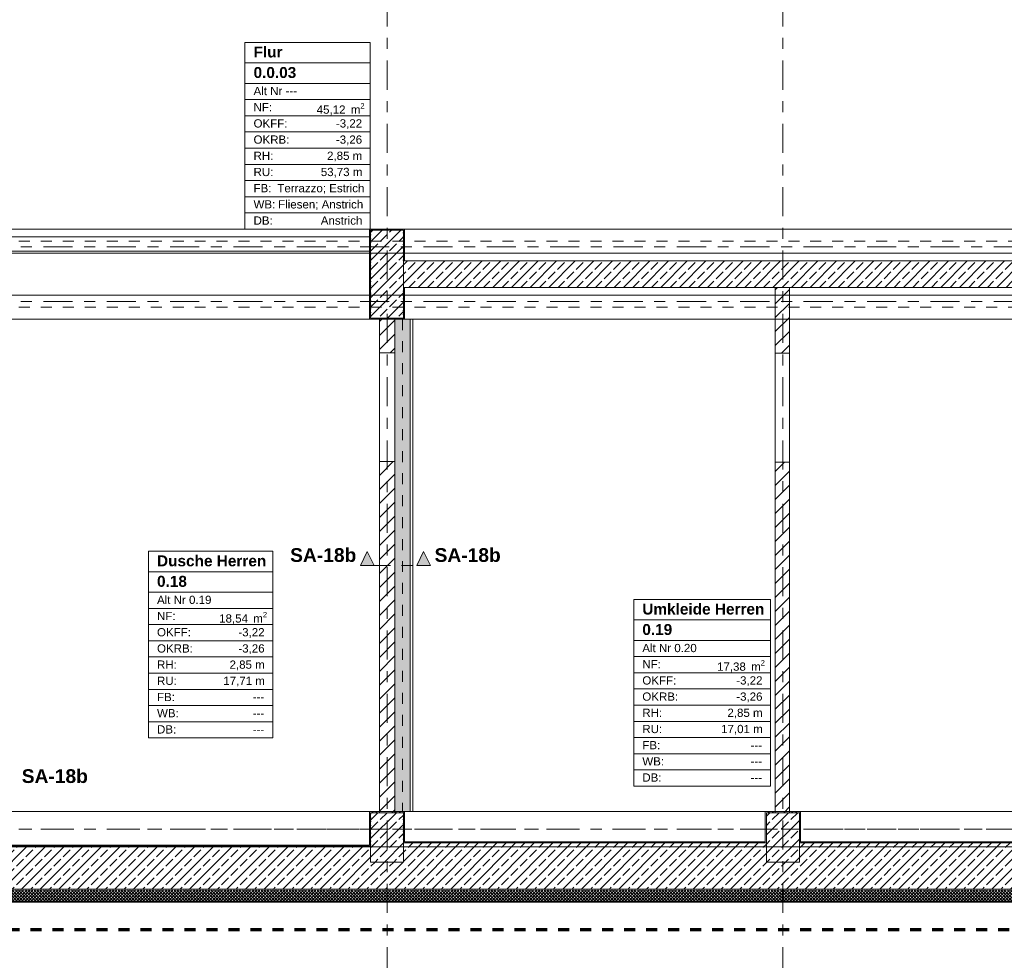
# Model space of a CAD drawing. Header units: metres. Extents: x -3.6 to 84.5, y -11 to 16.8.
# Tile 13 of 34: x 22.4 to 31.3, y -0.6 to 7.9. Entities that reach past the tile are written whole.
import ezdxf

# ---------------------------------------------------------------- set-up
doc = ezdxf.new("R2010")
doc.units = ezdxf.units.M
doc.header["$MEASUREMENT"] = 0
for name, pattern in [('Achse', [0.2, 0.1, -0.05, 0, -0.05]), ('Schnittlinie', [0.3, 0.15, -0.075, 0, -0.075]), ('Strichlinie doppelt', [0.546806, 0.264583, -0.105833, 0.070556, -0.105833]), ('Strichlinie eng', [0.115, 0.075, -0.04]), ('Wipeout_Contour', [1, 0, -1])]:
    doc.linetypes.add(name, pattern=pattern)
for name, color, linetype in [('203 - Marker.Schnitt - Ausbaudetail SA', 7, 'Continuous'), ('301 - Elemente.Linie', 7, 'Continuous'), ('401 - Zone.Raum_ Raumbegrenzung_ Whg.', 7, 'Continuous'), ('451 - Universal.Achsen Raster', 7, 'Continuous'), ('604 - Struktur.Wand Aussen', 7, 'Continuous'), ('605 - Struktur.Wand Innen', 7, 'Continuous'), ('607 - Struktur.Stütze', 7, 'Continuous'), ('608 - Struktur.Träger', 7, 'Continuous'), ('612 - Struktur.Stahlbau', 7, 'Continuous'), ('Neubau_612 - Struktur.Stahlbau', 7, 'Continuous'), ('Neubau_653 - Abdeckung.TB Verkofferung', 7, 'Continuous')]:
    doc.layers.add(name, color=color, linetype=linetype)
doc.styles.add('ERSTELLTER_STIL_1', font='txt')
doc.styles.add('ERSTELLTER_STIL_2', font='txt')
pattern_1 = [(45, (0, 0), (-0.0636396, 0.0636396), [])]
pattern_2 = [(45, (0, 0), (-0.0848528, 0.0848528), []), (45, (-0.04243, 0.04243), (-0.0848528, 0.0848528), [0.09, -0.03])]
pattern_3 = [(0, (0, 0), (0, 0.08660254), [0, -0.05]), (0, (0.025, 0.0433), (0, 0.08660254), [0, -0.05])]
pattern_4 = [(45, (0, 0), (-0.014142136, 0.014142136), []), (135, (0, 0), (0.014142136, 0.014142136), [])]
pattern_5 = [(45, (0, 0), (-0.01767767, 0.01767767), [0, -0.025])]

msp = doc.modelspace()

# ---------------------------------------------------------------- hatches: boundary and pattern name
at = {"layer": '203 - Marker.Schnitt - Ausbaudetail SA', "linetype": 'Continuous', "lineweight": 0, "true_color": 0x000000}
for points in [[(25.4875, 2.95), (25.6125, 2.95), (25.55, 3.075)], [(26.1246, 2.95), (26.0621, 3.075), (25.9996, 2.95)]]:
    msp.add_hatch(color=18, dxfattribs=at).paths.add_polyline_path(points)
at = {"layer": '604 - Struktur.Wand Aussen', "linetype": 'Continuous', "lineweight": 0, "true_color": 0x000000}
h = msp.add_hatch(dxfattribs=at)
h.set_pattern_fill('Beton__Stahlbeton_0001', color=18, style=0, pattern_type=2)
h.set_pattern_definition(pattern_2)
h.paths.add_polyline_path([(18.68, 0.25), (18.53, 0.25), (18.53, 0.005), (25.73, 0.005), (25.73, 0.25), (25.58, 0.25), (25.58, 0.395), (22.28, 0.395), (22.28, 0.25), (21.98, 0.25), (21.98, 0.395), (18.68, 0.395)])
h = msp.add_hatch(dxfattribs=at)
h.set_pattern_fill('Gips_0001', color=18, style=0, pattern_type=2)
h.set_pattern_definition(pattern_5)
h.paths.add_polyline_path([(22.29, 0.405), (22.29, 0.395), (25.57, 0.395), (25.57, 0.405)])
h = msp.add_hatch(dxfattribs=at)
h.set_pattern_fill('Beton__Stahlbeton_0001', color=18, style=0, pattern_type=2)
h.set_pattern_definition(pattern_2)
h.paths.add_polyline_path([(25.88, 0.25), (25.73, 0.25), (25.73, 0.005), (32.93, 0.005), (32.93, 0.25), (32.78, 0.25), (32.78, 0.425), (29.48, 0.425), (29.48, 0.25), (29.18, 0.25), (29.18, 0.425), (25.88, 0.425)])
h = msp.add_hatch(dxfattribs=at)
h.set_pattern_fill('Gips_0001', color=18, style=0, pattern_type=2)
h.set_pattern_definition(pattern_5)
h.paths.add_polyline_path([(25.89, 0.435), (25.89, 0.425), (29.17, 0.425), (29.17, 0.435)])
h = msp.add_hatch(dxfattribs=at)
h.set_pattern_fill('Gips_0001', color=18, style=0, pattern_type=2)
h.set_pattern_definition(pattern_5)
h.paths.add_polyline_path([(29.49, 0.435), (29.49, 0.425), (32.77, 0.425), (32.77, 0.435)])
h = msp.add_hatch(dxfattribs=at)
h.set_pattern_fill('Dämmung__hart_2_0001', color=18, style=0, pattern_type=2)
h.set_pattern_definition(pattern_4)
h.paths.add_polyline_path([(18.53, -0.105), (25.73, -0.105), (25.73, -0.005), (18.53, -0.005)])
h = msp.add_hatch(dxfattribs=at)
h.set_pattern_fill('Dämmung__hart_2_0001', color=18, style=0, pattern_type=2)
h.set_pattern_definition(pattern_4)
h.paths.add_polyline_path([(25.73, -0.105), (32.93, -0.105), (32.93, -0.005), (25.73, -0.005)])
h = msp.add_hatch(dxfattribs=at)
h.set_pattern_fill('Verputz_0001', color=18, style=0, pattern_type=2)
h.set_pattern_definition(pattern_3)
h.paths.add_polyline_path([(18.53, -0.115), (25.73, -0.115), (25.73, -0.105), (18.53, -0.105)])
h = msp.add_hatch(dxfattribs=at)
h.set_pattern_fill('Verputz_0001', color=18, style=0, pattern_type=2)
h.set_pattern_definition(pattern_3)
h.paths.add_polyline_path([(25.73, -0.115), (32.93, -0.115), (32.93, -0.105), (25.73, -0.105)])
at = {"layer": '607 - Struktur.Stütze', "linetype": 'Continuous', "lineweight": 0, "true_color": 0x000000}
h = msp.add_hatch(dxfattribs=at)
h.set_pattern_fill('Gips_0001', color=18, style=0, pattern_type=2)
h.set_pattern_definition(pattern_5)
h.paths.add_polyline_path([(25.58, 0.405), (25.57, 0.405), (25.57, 0.395), (25.58, 0.395)])
h = msp.add_hatch(dxfattribs=at)
h.set_pattern_fill('Gips_0001', color=18, style=0, pattern_type=2)
h.set_pattern_definition(pattern_5)
h.paths.add_polyline_path([(25.88, 0.435), (25.88, 0.425), (25.89, 0.425), (25.89, 0.435)])
h = msp.add_hatch(dxfattribs=at)
h.set_pattern_fill('Gips_0001', color=18, style=0, pattern_type=2)
h.set_pattern_definition(pattern_5)
h.paths.add_polyline_path([(29.18, 0.435), (29.17, 0.435), (29.17, 0.425), (29.18, 0.425)])
h = msp.add_hatch(dxfattribs=at)
h.set_pattern_fill('Gips_0001', color=18, style=0, pattern_type=2)
h.set_pattern_definition(pattern_5)
h.paths.add_polyline_path([(29.49, 0.435), (29.48, 0.435), (29.48, 0.425), (29.49, 0.425)])

# ---------------------------------------------------------------- linework, layer by layer
at = {"layer": '203 - Marker.Schnitt - Ausbaudetail SA', "color": 7, "linetype": 'Continuous', "lineweight": 13, "flags": 128}
for points in [[(25.4875, 2.95), (25.6125, 2.95), (25.55, 3.075)], [(26.1246, 2.95), (25.9996, 2.95), (26.0621, 3.075)]]:
    msp.add_lwpolyline(points, close=True, dxfattribs=at)
at = {"layer": '401 - Zone.Raum_ Raumbegrenzung_ Whg.', "color": 7, "linetype": 'Continuous', "lineweight": 9}
for p, q in [((25.5768, 7.7091), (24.437, 7.7091)), ((24.437, 7.7091), (24.437, 6.01)), ((24.437, 7.7091), (25.5768, 7.7091)), ((24.437, 7.5225), (24.437, 7.7091)), ((25.5768, 6.01), (25.5768, 7.7091)), ((25.5768, 7.7091), (25.5768, 7.5225)), ((25.5768, 7.5225), (24.437, 7.5225)), ((24.437, 7.5225), (25.5768, 7.5225)), ((24.437, 7.3359), (24.437, 7.5225)), ((25.5768, 7.5225), (25.5768, 7.3359)), ((25.5768, 7.3359), (24.437, 7.3359)), ((24.437, 7.3359), (25.5768, 7.3359)), ((24.437, 7.1886), (24.437, 7.3359)), ((25.5768, 7.3359), (25.5768, 7.1886)), ((25.5768, 7.1886), (24.437, 7.1886)), ((24.437, 7.1886), (25.5768, 7.1886)), ((24.437, 7.0412), (24.437, 7.1886)), ((25.5768, 7.1886), (25.5768, 7.0412)), ((25.5768, 7.0412), (24.437, 7.0412)), ((24.437, 7.0412), (25.5768, 7.0412)), ((24.437, 6.8939), (24.437, 7.0412)), ((25.5768, 7.0412), (25.5768, 6.8939)), ((25.5768, 6.8939), (24.437, 6.8939)), ((24.437, 6.8939), (25.5768, 6.8939)), ((24.437, 6.7466), (24.437, 6.8939)), ((25.5768, 6.8939), (25.5768, 6.7466)), ((25.5768, 6.7466), (24.437, 6.7466)), ((24.437, 6.7466), (25.5768, 6.7466)), ((24.437, 6.5993), (24.437, 6.7466)), ((25.5768, 6.7466), (25.5768, 6.5993)), ((25.5768, 6.5993), (24.437, 6.5993)), ((24.437, 6.5993), (25.5768, 6.5993)), ((24.437, 6.4519), (24.437, 6.5993)), ((25.5768, 6.5993), (25.5768, 6.4519)), ((25.5768, 6.4519), (24.437, 6.4519)), ((24.437, 6.4519), (25.5768, 6.4519)), ((24.437, 6.3046), (24.437, 6.4519)), ((25.5768, 6.4519), (25.5768, 6.3046)), ((25.5768, 6.3046), (24.437, 6.3046)), ((24.437, 6.3046), (25.5768, 6.3046)), ((24.437, 6.1573), (24.437, 6.3046)), ((25.5768, 6.3046), (25.5768, 6.1573)), ((25.5768, 6.1573), (24.437, 6.1573)), ((24.437, 6.1573), (25.5768, 6.1573)), ((24.437, 6.01), (24.437, 6.1573)), ((25.5768, 6.1573), (25.5768, 6.01)), ((24.437, 6.01), (25.5768, 6.01)), ((25.5768, 6.01), (24.437, 6.01)), ((24.6898, 3.0791), (23.559, 3.0791)), ((23.559, 3.0791), (23.559, 1.38)), ((23.559, 3.0791), (24.6898, 3.0791)), ((23.559, 2.8925), (23.559, 3.0791)), ((24.6898, 1.38), (24.6898, 3.0791)), ((24.6898, 3.0791), (24.6898, 2.8925)), ((24.6898, 2.8925), (23.559, 2.8925)), ((23.559, 2.8925), (24.6898, 2.8925)), ((23.559, 2.7059), (23.559, 2.8925)), ((24.6898, 2.8925), (24.6898, 2.7059)), ((24.6898, 2.7059), (23.559, 2.7059)), ((23.559, 2.7059), (24.6898, 2.7059)), ((23.559, 2.5586), (23.559, 2.7059)), ((24.6898, 2.7059), (24.6898, 2.5586)), ((29.2184, 2.6408), (27.9732, 2.6408)), ((27.9732, 2.6408), (27.9732, 0.9417)), ((27.9732, 2.6408), (29.2184, 2.6408)), ((27.9732, 2.4542), (27.9732, 2.6408)), ((29.2184, 0.9417), (29.2184, 2.6408)), ((29.2184, 2.6408), (29.2184, 2.4542)), ((24.6898, 2.5586), (23.559, 2.5586)), ((23.559, 2.5586), (24.6898, 2.5586)), ((23.559, 2.4112), (23.559, 2.5586)), ((24.6898, 2.5586), (24.6898, 2.4112)), ((29.2184, 2.4542), (27.9732, 2.4542)), ((27.9732, 2.4542), (29.2184, 2.4542)), ((27.9732, 2.2676), (27.9732, 2.4542)), ((29.2184, 2.4542), (29.2184, 2.2676)), ((24.6898, 2.4112), (23.559, 2.4112)), ((23.559, 2.4112), (24.6898, 2.4112)), ((23.559, 2.2639), (23.559, 2.4112)), ((24.6898, 2.4112), (24.6898, 2.2639)), ((24.6898, 2.2639), (23.559, 2.2639)), ((23.559, 2.2639), (24.6898, 2.2639)), ((23.559, 2.1166), (23.559, 2.2639)), ((24.6898, 2.2639), (24.6898, 2.1166)), ((29.2184, 2.2676), (27.9732, 2.2676)), ((27.9732, 2.2676), (29.2184, 2.2676)), ((27.9732, 2.1203), (27.9732, 2.2676)), ((29.2184, 2.2676), (29.2184, 2.1203)), ((24.6898, 2.1166), (23.559, 2.1166)), ((23.559, 2.1166), (24.6898, 2.1166)), ((23.559, 1.9693), (23.559, 2.1166)), ((24.6898, 2.1166), (24.6898, 1.9693)), ((29.2184, 2.1203), (27.9732, 2.1203)), ((27.9732, 2.1203), (29.2184, 2.1203)), ((27.9732, 1.973), (27.9732, 2.1203)), ((29.2184, 2.1203), (29.2184, 1.973)), ((29.2184, 1.973), (27.9732, 1.973)), ((27.9732, 1.973), (29.2184, 1.973)), ((27.9732, 1.8256), (27.9732, 1.973)), ((29.2184, 1.973), (29.2184, 1.8256)), ((24.6898, 1.9693), (23.559, 1.9693)), ((23.559, 1.9693), (24.6898, 1.9693)), ((23.559, 1.8219), (23.559, 1.9693)), ((24.6898, 1.9693), (24.6898, 1.8219)), ((24.6898, 1.8219), (23.559, 1.8219)), ((23.559, 1.8219), (24.6898, 1.8219)), ((23.559, 1.6746), (23.559, 1.8219)), ((24.6898, 1.8219), (24.6898, 1.6746)), ((29.2184, 1.8256), (27.9732, 1.8256)), ((27.9732, 1.8256), (29.2184, 1.8256)), ((27.9732, 1.6783), (27.9732, 1.8256)), ((29.2184, 1.8256), (29.2184, 1.6783)), ((24.6898, 1.6746), (23.559, 1.6746)), ((23.559, 1.6746), (24.6898, 1.6746)), ((23.559, 1.5273), (23.559, 1.6746)), ((24.6898, 1.6746), (24.6898, 1.5273)), ((29.2184, 1.6783), (27.9732, 1.6783)), ((27.9732, 1.6783), (29.2184, 1.6783)), ((27.9732, 1.531), (27.9732, 1.6783)), ((29.2184, 1.6783), (29.2184, 1.531)), ((24.6898, 1.5273), (23.559, 1.5273)), ((23.559, 1.5273), (24.6898, 1.5273)), ((23.559, 1.38), (23.559, 1.5273)), ((24.6898, 1.5273), (24.6898, 1.38)), ((29.2184, 1.531), (27.9732, 1.531)), ((27.9732, 1.531), (29.2184, 1.531)), ((27.9732, 1.3837), (27.9732, 1.531)), ((29.2184, 1.531), (29.2184, 1.3837)), ((23.559, 1.38), (24.6898, 1.38)), ((24.6898, 1.38), (23.559, 1.38)), ((29.2184, 1.3837), (27.9732, 1.3837)), ((27.9732, 1.3837), (29.2184, 1.3837)), ((27.9732, 1.2364), (27.9732, 1.3837)), ((29.2184, 1.3837), (29.2184, 1.2364)), ((29.2184, 1.2364), (27.9732, 1.2364)), ((27.9732, 1.2364), (29.2184, 1.2364)), ((27.9732, 1.089), (27.9732, 1.2364)), ((29.2184, 1.2364), (29.2184, 1.089)), ((29.2184, 1.089), (27.9732, 1.089)), ((27.9732, 1.089), (29.2184, 1.089)), ((27.9732, 0.9417), (27.9732, 1.089)), ((29.2184, 1.089), (29.2184, 0.9417)), ((27.9732, 0.9417), (29.2184, 0.9417)), ((29.2184, 0.9417), (27.9732, 0.9417))]:
    msp.add_line(p, q, dxfattribs=at)
at = {"layer": '451 - Universal.Achsen Raster', "color": 160, "linetype": 'Strichlinie doppelt', "lineweight": 9, "true_color": 0x3232ff}
msp.add_line((64.935, 0.55), (-3.175, 0.55), dxfattribs=at)
at = {"layer": '604 - Struktur.Wand Aussen', "color": 7, "linetype": 'Continuous', "lineweight": 18}
for p, q in [((25.58, 0.395), (22.28, 0.395)), ((29.18, 0.425), (25.88, 0.425)), ((32.78, 0.425), (29.48, 0.425)), ((18.53, 0.005), (25.73, 0.005)), ((25.73, 0.005), (32.93, 0.005))]:
    msp.add_line(p, q, dxfattribs=at)
at = {"layer": '604 - Struktur.Wand Aussen', "color": 7, "linetype": 'Continuous', "lineweight": 13}
for p, q in [((18.53, -0.105), (25.73, -0.105)), ((25.73, -0.105), (32.93, -0.105))]:
    msp.add_line(p, q, dxfattribs=at)
at = {"layer": '604 - Struktur.Wand Aussen', "color": 7, "linetype": 'Continuous', "lineweight": 13, "flags": 128}
for points in [[(25.57, 0.405), (22.29, 0.405)], [(29.17, 0.435), (25.89, 0.435)], [(32.77, 0.435), (29.49, 0.435)], [(18.53, -0.115), (25.73, -0.115)], [(25.73, -0.115), (32.93, -0.115)]]:
    msp.add_lwpolyline(points, dxfattribs=at)
at = {"layer": '605 - Struktur.Wand Innen', "color": 7, "linetype": 'Continuous', "lineweight": 18, "flags": 128}
msp.add_lwpolyline([(32.78, 5.72), (25.88, 5.72)], dxfattribs=at)
at = {"layer": '608 - Struktur.Träger', "color": 7, "linetype": 'Continuous', "lineweight": 13}
for p, q in [((0.38, 6.01), (61.88, 6.01)), ((0.38, 0.39), (61.88, 0.39))]:
    msp.add_line(p, q, dxfattribs=at)
at = {"layer": '608 - Struktur.Träger', "color": 7, "linetype": 'Achse', "lineweight": 9}
msp.add_line((0.38, 0.55), (61.88, 0.55), dxfattribs=at)
at = {"layer": 'Neubau_612 - Struktur.Stahlbau', "color": 1, "linetype": 'Achse', "lineweight": 9}
msp.add_line((25.87, 5.19), (25.87, 0.71), dxfattribs=at)
at = {"layer": 'Neubau_612 - Struktur.Stahlbau', "color": 1, "linetype": 'Continuous', "lineweight": 13}
msp.add_line((25.94, 5.19), (25.94, 0.71), dxfattribs=at)
at = {"layer": 'Neubau_653 - Abdeckung.TB Verkofferung', "color": 1, "linetype": 'Continuous', "lineweight": 9}
for p, q in [((25.8, 0.71), (25.8, 5.19)), ((25.965, 5.19), (25.8, 5.19)), ((25.965, 0.71), (25.965, 5.19)), ((25.965, 0.71), (25.8, 0.71))]:
    msp.add_line(p, q, dxfattribs=at)

# ---------------------------------------------------------------- texts
at = {"layer": '203 - Marker.Schnitt - Ausbaudetail SA', "color": 7, "lineweight": 13, "char_height": 0.125, "style": 'ERSTELLTER_STIL_1'}
for s, insert, attachment_point in [('\\A1;{\\pqr;\\pt0;\\fArial|b1|i0|c0|p38;SA-18b}', (25.45, 2.98), 9), ('\\A1;{\\pql;\\pt0;\\fArial|b1|i0|c0|p38;SA-18b}', (26.1621, 2.98), 7), ('\\A1;{\\pql;\\pt0;\\fArial|b1|i0|c0|p38;SA-18b}', (22.4071, 0.9684), 7)]:
    msp.add_mtext(s, dxfattribs=dict(at, insert=insert, attachment_point=attachment_point))
at = {"layer": '401 - Zone.Raum_ Raumbegrenzung_ Whg.', "color": 7, "lineweight": 9, "attachment_point": 1}
for s, insert, char_height, style in [('\\A1;{\\pqj;\\pt0;\\fArial|b1|i0|c0|p38;Flur}', (24.5155, 7.6715), 0.1, 'ERSTELLTER_STIL_1'), ('\\A1;{\\pqj;\\pt0;\\fArial|b1|i0|c0|p38;}', (25.4982, 7.6944), 0.1, 'ERSTELLTER_STIL_1'), ('\\A1;{\\pql;\\pt0;\\fArial|b1|i0|c0|p38;0.0.03}', (24.5155, 7.4849), 0.1, 'ERSTELLTER_STIL_1'), ('\\A1;{\\pqj;\\pt0;\\fArial|b1|i0|c0|p38;}', (25.4982, 7.5078), 0.1, 'ERSTELLTER_STIL_1'), ('\\A1;{\\pqj;\\pt0;\\fArial|b0|i0|c0|p38;Alt Nr ---}', (24.5155, 7.304), 0.075, 'ERSTELLTER_STIL_2'), ('\\A1;{\\pqj;\\pt0;\\fArial|b0|i0|c0|p38;}', (25.4982, 7.3211), 0.075, 'ERSTELLTER_STIL_2'), ('\\A1;{\\pqj;\\pt0;\\fArial|b0|i0|c0|p38;NF: }', (24.5155, 7.1567), 0.075, 'ERSTELLTER_STIL_2'), ('\\A1;{\\pqj;\\pt0;\\fArial|b0|i0|c0|p38;OKFF: }', (24.5155, 7.0094), 0.075, 'ERSTELLTER_STIL_2'), ('\\A1;{\\pql;\\pt0,0.05;\\fArial|b0|i0|c0|p38;45,12\\fArial|b0|i0|c0|p38;\\A1{\\H.66x;\\S^  ;}\\fArial|b0|i0|c0|p38; m\\fArial|b0|i0|c0|p38;\\A1{\\H.66x;\\S2^  ;}}', (25.0896, 7.1567), 0.075, 'ERSTELLTER_STIL_2'), ('\\A1;{\\pqj;\\pt0;\\fArial|b0|i0|c0|p38;-3,22}', (25.2644, 7.0094), 0.075, 'ERSTELLTER_STIL_2'), ('\\A1;{\\pqj;\\pt0;\\fArial|b0|i0|c0|p38;OKRB: }', (24.5155, 6.862), 0.075, 'ERSTELLTER_STIL_2'), ('\\A1;{\\pqj;\\pt0;\\fArial|b0|i0|c0|p38;-3,26}', (25.2644, 6.862), 0.075, 'ERSTELLTER_STIL_2'), ('\\A1;{\\pqj;\\pt0;\\fArial|b0|i0|c0|p38;RH: }', (24.5155, 6.7147), 0.075, 'ERSTELLTER_STIL_2'), ('\\A1;{\\pqj;\\pt0;\\fArial|b0|i0|c0|p38;2,85 m}', (25.1841, 6.7147), 0.075, 'ERSTELLTER_STIL_2'), ('\\A1;{\\pqj;\\pt0;\\fArial|b0|i0|c0|p38;RU: }', (24.5155, 6.5674), 0.075, 'ERSTELLTER_STIL_2'), ('\\A1;{\\pqj;\\pt0;\\fArial|b0|i0|c0|p38;53,73 m}', (25.1272, 6.5674), 0.075, 'ERSTELLTER_STIL_2'), ('\\A1;{\\pqj;\\pt0;\\fArial|b0|i0|c0|p38;FB: }', (24.5155, 6.4201), 0.075, 'ERSTELLTER_STIL_2'), ('\\A1;{\\pqj;\\pt0;\\fArial|b0|i0|c0|p38;Terrazzo; Estrich}', (24.7322, 6.4201), 0.075, 'ERSTELLTER_STIL_2'), ('\\A1;{\\pqj;\\pt0;\\fArial|b0|i0|c0|p38;WB: }', (24.5155, 6.2728), 0.075, 'ERSTELLTER_STIL_2'), ('\\A1;{\\pqj;\\pt0;\\fArial|b0|i0|c0|p38;Fliesen; Anstrich}', (24.7391, 6.2728), 0.075, 'ERSTELLTER_STIL_2'), ('\\A1;{\\pqj;\\pt0;\\fArial|b0|i0|c0|p38;DB: }', (24.5155, 6.1254), 0.075, 'ERSTELLTER_STIL_2'), ('\\A1;{\\pqj;\\pt0;\\fArial|b0|i0|c0|p38;Anstrich}', (25.1272, 6.1254), 0.075, 'ERSTELLTER_STIL_2'), ('\\A1;{\\pqj;\\pt0;\\fArial|b1|i0|c0|p38;Dusche Herren}', (23.6376, 3.0415), 0.1, 'ERSTELLTER_STIL_1'), ('\\A1;{\\pqj;\\pt0;\\fArial|b1|i0|c0|p38;}', (24.6113, 3.0644), 0.1, 'ERSTELLTER_STIL_1'), ('\\A1;{\\pqj;\\pt0;\\fArial|b1|i0|c0|p38;}', (24.6113, 2.8778), 0.1, 'ERSTELLTER_STIL_1'), ('\\A1;{\\pql;\\pt0;\\fArial|b1|i0|c0|p38;0.18}', (23.6376, 2.8549), 0.1, 'ERSTELLTER_STIL_1'), ('\\A1;{\\pqj;\\pt0;\\fArial|b0|i0|c0|p38;}', (24.6113, 2.6911), 0.075, 'ERSTELLTER_STIL_2'), ('\\A1;{\\pqj;\\pt0;\\fArial|b0|i0|c0|p38;Alt Nr 0.19}', (23.6376, 2.674), 0.075, 'ERSTELLTER_STIL_2'), ('\\A1;{\\pqj;\\pt0;\\fArial|b1|i0|c0|p38;Umkleide Herren}', (28.0518, 2.6032), 0.1, 'ERSTELLTER_STIL_1'), ('\\A1;{\\pqj;\\pt0;\\fArial|b1|i0|c0|p38;}', (29.1398, 2.6261), 0.1, 'ERSTELLTER_STIL_1'), ('\\A1;{\\pqj;\\pt0;\\fArial|b0|i0|c0|p38;NF: }', (23.6376, 2.5267), 0.075, 'ERSTELLTER_STIL_2'), ('\\A1;{\\pql;\\pt0,0.05;\\fArial|b0|i0|c0|p38;18,54\\fArial|b0|i0|c0|p38;\\A1{\\H.66x;\\S^  ;}\\fArial|b0|i0|c0|p38; m\\fArial|b0|i0|c0|p38;\\A1{\\H.66x;\\S2^  ;}}', (24.2027, 2.5267), 0.075, 'ERSTELLTER_STIL_2'), ('\\A1;{\\pqj;\\pt0;\\fArial|b1|i0|c0|p38;}', (29.1398, 2.4395), 0.1, 'ERSTELLTER_STIL_1'), ('\\A1;{\\pqj;\\pt0;\\fArial|b0|i0|c0|p38;OKFF: }', (23.6376, 2.3794), 0.075, 'ERSTELLTER_STIL_2'), ('\\A1;{\\pqj;\\pt0;\\fArial|b0|i0|c0|p38;-3,22}', (24.3774, 2.3794), 0.075, 'ERSTELLTER_STIL_2'), ('\\A1;{\\pql;\\pt0;\\fArial|b1|i0|c0|p38;0.19}', (28.0518, 2.4166), 0.1, 'ERSTELLTER_STIL_1'), ('\\A1;{\\pqj;\\pt0;\\fArial|b0|i0|c0|p38;Alt Nr 0.20}', (28.0518, 2.2357), 0.075, 'ERSTELLTER_STIL_2'), ('\\A1;{\\pqj;\\pt0;\\fArial|b0|i0|c0|p38;}', (29.1398, 2.2529), 0.075, 'ERSTELLTER_STIL_2'), ('\\A1;{\\pqj;\\pt0;\\fArial|b0|i0|c0|p38;OKRB: }', (23.6376, 2.232), 0.075, 'ERSTELLTER_STIL_2'), ('\\A1;{\\pqj;\\pt0;\\fArial|b0|i0|c0|p38;-3,26}', (24.3774, 2.232), 0.075, 'ERSTELLTER_STIL_2'), ('\\A1;{\\pqj;\\pt0;\\fArial|b0|i0|c0|p38;RH: }', (23.6376, 2.0847), 0.075, 'ERSTELLTER_STIL_2'), ('\\A1;{\\pqj;\\pt0;\\fArial|b0|i0|c0|p38;2,85 m}', (24.2972, 2.0847), 0.075, 'ERSTELLTER_STIL_2'), ('\\A1;{\\pqj;\\pt0;\\fArial|b0|i0|c0|p38;NF: }', (28.0518, 2.0884), 0.075, 'ERSTELLTER_STIL_2'), ('\\A1;{\\pql;\\pt0,0.05;\\fArial|b0|i0|c0|p38;17,38\\fArial|b0|i0|c0|p38;\\A1{\\H.66x;\\S^  ;}\\fArial|b0|i0|c0|p38; m\\fArial|b0|i0|c0|p38;\\A1{\\H.66x;\\S2^  ;}}', (28.7313, 2.0884), 0.075, 'ERSTELLTER_STIL_2'), ('\\A1;{\\pqj;\\pt0;\\fArial|b0|i0|c0|p38;RU: }', (23.6376, 1.9374), 0.075, 'ERSTELLTER_STIL_2'), ('\\A1;{\\pqj;\\pt0;\\fArial|b0|i0|c0|p38;17,71 m}', (24.2403, 1.9374), 0.075, 'ERSTELLTER_STIL_2'), ('\\A1;{\\pqj;\\pt0;\\fArial|b0|i0|c0|p38;OKFF: }', (28.0518, 1.9411), 0.075, 'ERSTELLTER_STIL_2'), ('\\A1;{\\pqj;\\pt0;\\fArial|b0|i0|c0|p38;-3,22}', (28.906, 1.9411), 0.075, 'ERSTELLTER_STIL_2'), ('\\A1;{\\pqj;\\pt0;\\fArial|b0|i0|c0|p38;OKRB: }', (28.0518, 1.7938), 0.075, 'ERSTELLTER_STIL_2'), ('\\A1;{\\pqj;\\pt0;\\fArial|b0|i0|c0|p38;-3,26}', (28.906, 1.7938), 0.075, 'ERSTELLTER_STIL_2'), ('\\A1;{\\pqj;\\pt0;\\fArial|b0|i0|c0|p38;FB: }', (23.6376, 1.7901), 0.075, 'ERSTELLTER_STIL_2'), ('\\A1;{\\pqj;\\pt0;\\fArial|b0|i0|c0|p38;---}', (24.5084, 1.7901), 0.075, 'ERSTELLTER_STIL_2'), ('\\A1;{\\pqj;\\pt0;\\fArial|b0|i0|c0|p38;WB: }', (23.6376, 1.6428), 0.075, 'ERSTELLTER_STIL_2'), ('\\A1;{\\pqj;\\pt0;\\fArial|b0|i0|c0|p38;RH: }', (28.0518, 1.6464), 0.075, 'ERSTELLTER_STIL_2'), ('\\A1;{\\pqj;\\pt0;\\fArial|b0|i0|c0|p38;2,85 m}', (28.8258, 1.6464), 0.075, 'ERSTELLTER_STIL_2'), ('\\A1;{\\pqj;\\pt0;\\fArial|b0|i0|c0|p38;---}', (24.5084, 1.6428), 0.075, 'ERSTELLTER_STIL_2'), ('\\A1;{\\pqj;\\pt0;\\fArial|b0|i0|c0|p38;DB: }', (23.6376, 1.4954), 0.075, 'ERSTELLTER_STIL_2'), ('\\A1;{\\pqj;\\pt0;\\fArial|b0|i0|c0|p38;---}', (24.5084, 1.4954), 0.075, 'ERSTELLTER_STIL_2'), ('\\A1;{\\pqj;\\pt0;\\fArial|b0|i0|c0|p38;RU: }', (28.0518, 1.4991), 0.075, 'ERSTELLTER_STIL_2'), ('\\A1;{\\pqj;\\pt0;\\fArial|b0|i0|c0|p38;17,01 m}', (28.7688, 1.4991), 0.075, 'ERSTELLTER_STIL_2'), ('\\A1;{\\pqj;\\pt0;\\fArial|b0|i0|c0|p38;FB: }', (28.0518, 1.3518), 0.075, 'ERSTELLTER_STIL_2'), ('\\A1;{\\pqj;\\pt0;\\fArial|b0|i0|c0|p38;---}', (29.037, 1.3518), 0.075, 'ERSTELLTER_STIL_2'), ('\\A1;{\\pqj;\\pt0;\\fArial|b0|i0|c0|p38;WB: }', (28.0518, 1.2045), 0.075, 'ERSTELLTER_STIL_2'), ('\\A1;{\\pqj;\\pt0;\\fArial|b0|i0|c0|p38;---}', (29.037, 1.2045), 0.075, 'ERSTELLTER_STIL_2'), ('\\A1;{\\pqj;\\pt0;\\fArial|b0|i0|c0|p38;DB: }', (28.0518, 1.0572), 0.075, 'ERSTELLTER_STIL_2'), ('\\A1;{\\pqj;\\pt0;\\fArial|b0|i0|c0|p38;---}', (29.037, 1.0572), 0.075, 'ERSTELLTER_STIL_2')]:
    msp.add_mtext(s, dxfattribs=dict(at, insert=insert, char_height=char_height, style=style))

# ---------------------------------------------------------------- wipeouts: each hides what was drawn before it
at = {"color": 254, "linetype": 'Wipeout_Contour', "lineweight": 0, "ltscale": 98.407927}
msp.add_wipeout([(22.21, 5.94), (22.21, 5.81), (25.57, 5.81), (25.57, 5.94)], dxfattribs=at).dxf.layer = '605 - Struktur.Wand Innen'
at = {"color": 254, "linetype": 'Wipeout_Contour', "lineweight": 0, "ltscale": 119.13437}
msp.add_wipeout([(29.26, 4.88), (29.39, 4.88), (29.39, 5.48), (29.26, 5.48)], dxfattribs=at).dxf.layer = '605 - Struktur.Wand Innen'

# ---------------------------------------------------------------- next in the draw order: hatches: boundary and pattern name
at = {"layer": '605 - Struktur.Wand Innen', "linetype": 'Continuous', "lineweight": 0, "true_color": 0x000000}
h = msp.add_hatch(dxfattribs=at)
h.set_pattern_fill('Beton__Stahlbeton_0001', color=18, style=0, pattern_type=2)
h.set_pattern_definition(pattern_2)
h.paths.add_polyline_path([(25.88, 5.72), (25.88, 5.48), (32.78, 5.48), (32.78, 5.72)])
h = msp.add_hatch(dxfattribs=at)
h.set_pattern_fill('MW_Ziegel_0001', color=18, style=0, pattern_type=2)
h.set_pattern_definition(pattern_1)
h.paths.add_polyline_path([(29.26, 4.88), (29.39, 4.88), (29.39, 5.48), (29.26, 5.48)])

# ---------------------------------------------------------------- next in the draw order: linework, layer by layer
at = {"layer": '451 - Universal.Achsen Raster', "color": 160, "linetype": 'Strichlinie doppelt', "lineweight": 9, "true_color": 0x3232ff}
for p, q in [((64.935, 5.85), (-3.175, 5.85)), ((64.935, 5.35), (-3.175, 5.35))]:
    msp.add_line(p, q, dxfattribs=at)
at = {"layer": '605 - Struktur.Wand Innen', "color": 7, "linetype": 'Continuous', "lineweight": 18}
msp.add_line((29.26, 4.88), (29.39, 4.88), dxfattribs=at)
at = {"layer": '605 - Struktur.Wand Innen', "color": 7, "linetype": 'Continuous', "lineweight": 13, "flags": 128}
for points in [[(25.57, 5.94), (22.21, 5.94)], [(22.21, 5.81), (25.57, 5.81)]]:
    msp.add_lwpolyline(points, dxfattribs=at)
at = {"layer": '605 - Struktur.Wand Innen', "color": 7, "linetype": 'Continuous', "lineweight": 18, "flags": 128}
for points in [[(25.88, 5.48), (32.78, 5.48)], [(29.39, 5.48), (29.26, 5.48)], [(29.26, 5.48), (29.26, 4.88)], [(29.39, 4.88), (29.39, 5.48)]]:
    msp.add_lwpolyline(points, dxfattribs=at)
at = {"layer": '608 - Struktur.Träger', "color": 7, "linetype": 'Achse', "lineweight": 9}
for p, q in [((0.38, 5.9), (61.88, 5.9)), ((0.38, 5.3), (61.88, 5.3))]:
    msp.add_line(p, q, dxfattribs=at)
at = {"layer": '608 - Struktur.Träger', "color": 7, "linetype": 'Continuous', "lineweight": 13}
for p, q in [((0.38, 5.79), (61.88, 5.79)), ((0.38, 5.41), (61.88, 5.41))]:
    msp.add_line(p, q, dxfattribs=at)

# ---------------------------------------------------------------- next in the draw order: wipeouts: each hides what was drawn before it
at = {"color": 254, "linetype": 'Wipeout_Contour', "lineweight": 0, "ltscale": 104.895209}
msp.add_wipeout([(25.66, 4.8845), (25.8, 4.8845), (25.8, 5.2), (25.66, 5.2)], dxfattribs=at).dxf.layer = '605 - Struktur.Wand Innen'
at = {"color": 254, "linetype": 'Wipeout_Contour', "lineweight": 0, "ltscale": 103.533121}
msp.add_wipeout([(25.66, 0.7), (25.8, 0.7), (25.8, 3.8945), (25.66, 3.8945)], dxfattribs=at).dxf.layer = '605 - Struktur.Wand Innen'
at = {"color": 254, "linetype": 'Wipeout_Contour', "lineweight": 0, "ltscale": 117.838683}
msp.add_wipeout([(29.26, 0.7), (29.39, 0.7), (29.39, 3.89), (29.26, 3.89)], dxfattribs=at).dxf.layer = '605 - Struktur.Wand Innen'

# ---------------------------------------------------------------- next in the draw order: hatches: boundary and pattern name
at = {"layer": '605 - Struktur.Wand Innen', "linetype": 'Continuous', "lineweight": 0, "true_color": 0x000000}
h = msp.add_hatch(dxfattribs=at)
h.set_pattern_fill('MW_Ziegel_0001', color=18, style=0, pattern_type=2)
h.set_pattern_definition(pattern_1)
h.paths.add_polyline_path([(25.66, 4.8845), (25.8, 4.8845), (25.8, 5.2), (25.66, 5.2)])
h = msp.add_hatch(dxfattribs=at)
h.set_pattern_fill('MW_Ziegel_0001', color=18, style=0, pattern_type=2)
h.set_pattern_definition(pattern_1)
h.paths.add_polyline_path([(25.66, 0.7), (25.8, 0.7), (25.8, 3.8945), (25.66, 3.8945)])
h = msp.add_hatch(dxfattribs=at)
h.set_pattern_fill('MW_Ziegel_0001', color=18, style=0, pattern_type=2)
h.set_pattern_definition(pattern_1)
h.paths.add_polyline_path([(29.26, 0.7), (29.39, 0.7), (29.39, 3.89), (29.26, 3.89)])
at = {"layer": '607 - Struktur.Stütze', "linetype": 'Continuous', "lineweight": 0, "true_color": 0x000000}
h = msp.add_hatch(dxfattribs=at)
h.set_pattern_fill('Gips_0001', color=18, style=0, pattern_type=2)
h.set_pattern_definition(pattern_5)
h.paths.add_polyline_path([(25.57, 6.01), (25.57, 5.19), (25.66, 5.19), (25.66, 5.2), (25.58, 5.2), (25.58, 6), (25.88, 6), (25.88, 5.72), (25.89, 5.72), (25.89, 6.01)])
h = msp.add_hatch(dxfattribs=at)
h.set_pattern_fill('Beton__Stahlbeton_0001', color=18, style=0, pattern_type=2)
h.set_pattern_definition(pattern_2)
h.paths.add_polyline_path([(25.58, 5.2), (25.88, 5.2), (25.88, 6), (25.58, 6)])
h = msp.add_hatch(dxfattribs=at)
h.set_pattern_fill('Gips_0001', color=18, style=0, pattern_type=2)
h.set_pattern_definition(pattern_5)
h.paths.add_polyline_path([(25.8, 5.2), (25.8, 5.19), (25.89, 5.19), (25.89, 5.48), (25.88, 5.48), (25.88, 5.2)])
h = msp.add_hatch(dxfattribs=at)
h.set_pattern_fill('Gips_0001', color=18, style=0, pattern_type=2)
h.set_pattern_definition(pattern_5)
h.paths.add_polyline_path([(25.57, 0.405), (25.58, 0.405), (25.58, 0.7), (25.66, 0.7), (25.66, 0.71), (25.57, 0.71)])
h = msp.add_hatch(dxfattribs=at)
h.set_pattern_fill('Beton__Stahlbeton_0001', color=18, style=0, pattern_type=2)
h.set_pattern_definition(pattern_2)
h.paths.add_polyline_path([(25.58, 0.25), (25.88, 0.25), (25.88, 0.7), (25.58, 0.7)])
h = msp.add_hatch(dxfattribs=at)
h.set_pattern_fill('Gips_0001', color=18, style=0, pattern_type=2)
h.set_pattern_definition(pattern_5)
h.paths.add_polyline_path([(25.8, 0.7), (25.88, 0.7), (25.88, 0.435), (25.89, 0.435), (25.89, 0.71), (25.8, 0.71)])
h = msp.add_hatch(dxfattribs=at)
h.set_pattern_fill('Gips_0001', color=18, style=0, pattern_type=2)
h.set_pattern_definition(pattern_5)
h.paths.add_polyline_path([(29.26, 0.71), (29.17, 0.71), (29.17, 0.435), (29.18, 0.435), (29.18, 0.7), (29.26, 0.7)])
h = msp.add_hatch(dxfattribs=at)
h.set_pattern_fill('Beton__Stahlbeton_0001', color=18, style=0, pattern_type=2)
h.set_pattern_definition(pattern_2)
h.paths.add_polyline_path([(29.18, 0.25), (29.48, 0.25), (29.48, 0.7), (29.18, 0.7)])
h = msp.add_hatch(dxfattribs=at)
h.set_pattern_fill('Gips_0001', color=18, style=0, pattern_type=2)
h.set_pattern_definition(pattern_5)
h.paths.add_polyline_path([(29.39, 0.7), (29.48, 0.7), (29.48, 0.435), (29.49, 0.435), (29.49, 0.71), (29.39, 0.71)])
at = {"layer": '612 - Struktur.Stahlbau', "linetype": 'Continuous', "lineweight": 0, "true_color": 0x30307f}
msp.add_hatch(color=177, dxfattribs=at).paths.add_polyline_path([(25.8, 5.19), (25.94, 5.19), (25.94, 0.71), (25.8, 0.71)])

# ---------------------------------------------------------------- next in the draw order: linework, layer by layer
at = {"layer": '203 - Marker.Schnitt - Ausbaudetail SA', "color": 7, "linetype": 'Schnittlinie', "lineweight": 13}
msp.add_line((25.6125, 2.95), (25.9996, 2.95), dxfattribs=at)
at = {"layer": '301 - Elemente.Linie', "color": 160, "linetype": 'Strichlinie eng', "lineweight": 70, "true_color": 0x3232ff, "flags": 128}
msp.add_lwpolyline([(15.0261, 14.065), (32.7919, 14.065), (32.7919, -0.365), (15.0261, -0.365)], close=True, dxfattribs=at)
at = {"layer": '451 - Universal.Achsen Raster', "color": 160, "linetype": 'Strichlinie doppelt', "lineweight": 9, "true_color": 0x3232ff}
for p, q in [((25.73, -10.585), (25.73, 16.355)), ((29.33, -10.585), (29.33, 16.355))]:
    msp.add_line(p, q, dxfattribs=at)
at = {"layer": '605 - Struktur.Wand Innen', "color": 7, "linetype": 'Continuous', "lineweight": 18}
for p, q in [((25.66, 4.8845), (25.8, 4.8845)), ((25.66, 3.8945), (25.8, 3.8945)), ((29.26, 3.89), (29.39, 3.89))]:
    msp.add_line(p, q, dxfattribs=at)
at = {"layer": '605 - Struktur.Wand Innen', "color": 7, "linetype": 'Continuous', "lineweight": 13}
for p, q in [((25.66, 4.8845), (25.66, 3.8945)), ((25.8, 3.8945), (25.8, 4.8845)), ((29.26, 4.88), (29.26, 3.89)), ((29.39, 3.89), (29.39, 4.88))]:
    msp.add_line(p, q, dxfattribs=at)
at = {"layer": '605 - Struktur.Wand Innen', "color": 7, "linetype": 'Continuous', "lineweight": 18, "flags": 128}
for points in [[(25.66, 5.2), (25.66, 4.8845)], [(25.8, 4.8845), (25.8, 5.2)], [(25.66, 3.8945), (25.66, 0.7)], [(25.8, 0.7), (25.8, 3.8945)], [(29.26, 3.89), (29.26, 0.7)], [(29.39, 0.7), (29.39, 3.89)]]:
    msp.add_lwpolyline(points, dxfattribs=at)
at = {"layer": '607 - Struktur.Stütze', "color": 7, "linetype": 'Continuous', "lineweight": 5, "flags": 128}
for points in [[(25.89, 5.72), (25.89, 6.01), (25.57, 6.01), (25.57, 5.19), (25.66, 5.19)], [(25.8, 5.19), (25.89, 5.19), (25.89, 5.48)], [(25.66, 0.71), (25.57, 0.71), (25.57, 0.405)], [(25.89, 0.435), (25.89, 0.71), (25.8, 0.71)], [(29.26, 0.71), (29.17, 0.71), (29.17, 0.435)], [(29.49, 0.435), (29.49, 0.71), (29.39, 0.71)]]:
    msp.add_lwpolyline(points, dxfattribs=at)
at = {"layer": '607 - Struktur.Stütze', "color": 7, "linetype": 'Continuous', "lineweight": 13, "flags": 128}
for points in [[(25.58, 5.2), (25.88, 5.2), (25.88, 6), (25.58, 6)], [(25.58, 0.25), (25.88, 0.25), (25.88, 0.7), (25.58, 0.7)], [(29.18, 0.25), (29.48, 0.25), (29.48, 0.7), (29.18, 0.7)]]:
    msp.add_lwpolyline(points, close=True, dxfattribs=at)
at = {"layer": '608 - Struktur.Träger', "color": 7, "linetype": 'Continuous', "lineweight": 13}
for p, q in [((0.38, 5.19), (61.88, 5.19)), ((0.38, 0.71), (61.88, 0.71))]:
    msp.add_line(p, q, dxfattribs=at)
at = {"layer": 'Neubau_612 - Struktur.Stahlbau', "color": 1, "linetype": 'Continuous', "lineweight": 13}
for p, q in [((25.8, 5.19), (25.8, 0.71)), ((25.8, 5.19), (25.94, 5.19)), ((25.8, 0.71), (25.94, 0.71))]:
    msp.add_line(p, q, dxfattribs=at)

doc.saveas('drawing.dxf')
